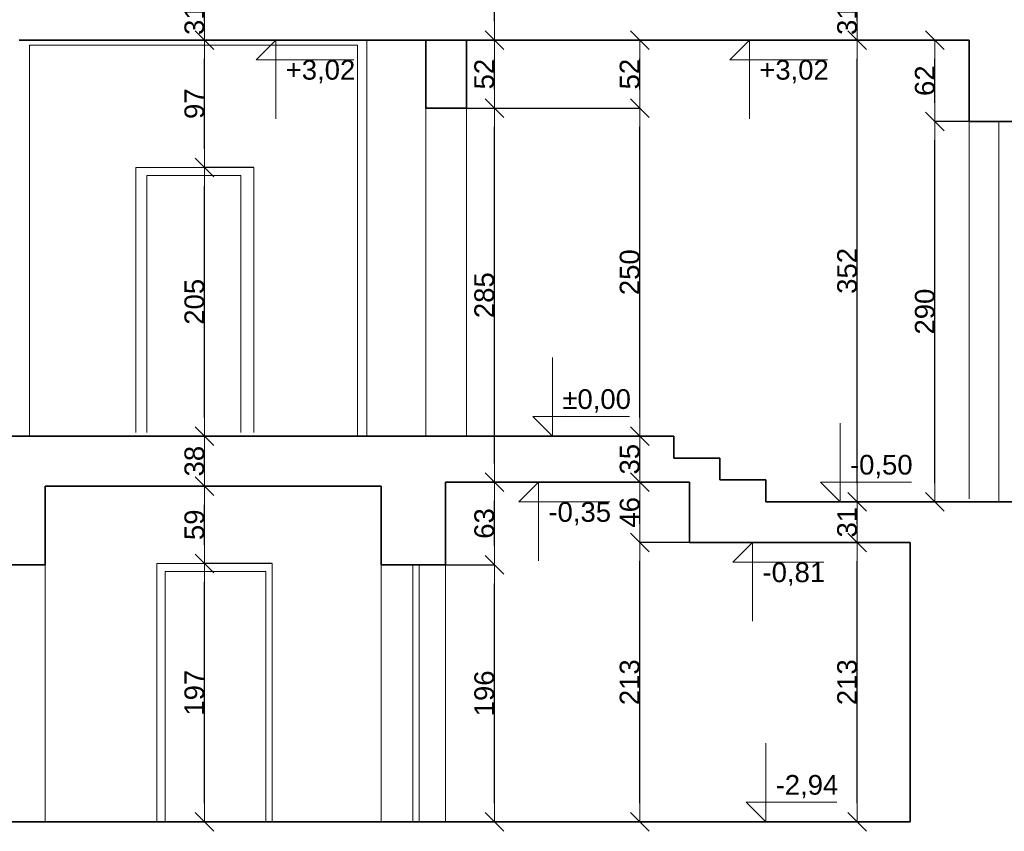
# Model space of a CAD drawing. Header units: metres. Extents: x 7506757 to 756746378, y 5735207 to 582114514.
# Tile 222 of 256: x 7553161 to 7560663, y 5959415 to 5965601. Entities that reach past the tile are written whole.
import ezdxf

# ---------------------------------------------------------------- set-up
doc = ezdxf.new("R2010")
doc.units = ezdxf.units.M
doc.header["$MEASUREMENT"] = 0
doc.header["$PDMODE"] = 2
doc.layers.get('0').update_dxf_attribs({"color": 250, "linetype": 'CONTINUOUS', "lineweight": 100, "plot": 0})
doc.layers.get('Defpoints').update_dxf_attribs({"linetype": 'CONTINUOUS'})
for name, color, linetype, lineweight in [('M_OCIANA1', 7, 'CONTINUOUS', 13), ('M_OCIANA6', 5, 'CONTINUOUS', 35), ('PWYMIAR1', 7, 'CONTINUOUS', 13)]:
    doc.layers.add(name, color=color, linetype=linetype, lineweight=lineweight)
doc.layers.add('PWYMIAR', color=7, linetype='CONTINUOUS')
doc.styles.add('GENERATED_STYLE_1', font='arial.ttf')
doc.dimstyles.new('GENERATED_STYLE__5', dxfattribs={"dimtxt": 150, "dimasz": 142.5, "dimexe": 0.18, "dimexo": 0, "dimgap": 0.09, "dimtad": 1, "dimdec": 0, "dimlfac": 0.1, "dimzin": 0, "dimdsep": 46, "dimtxsty": 'GENERATED_STYLE_1', "dimblk": 'ARROWHEAD_6', "dimblk1": 'ARROWHEAD_6', "dimblk2": 'ARROWHEAD_6', "dimcen": 0.09, "dimclrd": 7, "dimclre": 7, "dimclrt": 7, "dimazin": 0, "dimtfac": 1, "dimtdec": 4, "dimtmove": 0, "dimatfit": 3, "dimfxl": 0, "dimtolj": 1, "dimtzin": 0, "dimarcsym": 0})

# ---------------------------------------------------------------- blocks, each defined once
blk = doc.blocks.new('Wymiary_10', base_point=(618283.1, 410946.6))
at = {"layer": 'PWYMIAR1', "linetype": 'Continuous'}
for p, q in [((618283.1, 410946.6), (618283.1, 411546.6)), ((618283.1, 410946.6), (618133.1, 411096.6)), ((618133.1, 411096.6), (618283.1, 411096.6)), ((618283.1, 411096.6), (618825.8, 411096.6)), ((618283.1, 410946.6), (618170.6, 410946.6)), ((618283.1, 410946.6), (618395.6, 410946.6))]:
    blk.add_line(p, q, dxfattribs=at)
at = {"layer": 'PWYMIAR1', "insert": (618358.1, 411126.6), "char_height": 150, "attachment_point": 7, "style": 'GENERATED_STYLE_1'}
blk.add_mtext('{-0,50}', dxfattribs=at)
blk = doc.blocks.new('Wymiary_11', base_point=(616091.6, 411446.6))
at = {"layer": 'PWYMIAR1', "linetype": 'Continuous'}
for p, q in [((616091.6, 411446.6), (616091.6, 412046.6)), ((616091.6, 411446.6), (615941.6, 411596.6)), ((615941.6, 411596.6), (616091.6, 411596.6)), ((616091.6, 411596.6), (616678.1, 411596.6)), ((616091.6, 411446.6), (615979.1, 411446.6)), ((616091.6, 411446.6), (616204.1, 411446.6))]:
    blk.add_line(p, q, dxfattribs=at)
at = {"layer": 'PWYMIAR1', "insert": (616166.6, 411626.6), "char_height": 150, "attachment_point": 7, "style": 'GENERATED_STYLE_1'}
blk.add_mtext('{±0,00}', dxfattribs=at)
blk = doc.blocks.new('Wymiary_14', base_point=(617716.8, 408506.6))
at = {"layer": 'PWYMIAR1', "linetype": 'Continuous'}
for p, q in [((617716.8, 408506.6), (617716.8, 409106.6)), ((617716.8, 408506.6), (617566.8, 408656.6)), ((617566.8, 408656.6), (617716.8, 408656.6)), ((617716.8, 408656.6), (618259.4, 408656.6)), ((617716.8, 408506.6), (617604.3, 408506.6)), ((617716.8, 408506.6), (617829.3, 408506.6))]:
    blk.add_line(p, q, dxfattribs=at)
at = {"layer": 'PWYMIAR1', "insert": (617791.8, 408686.6), "char_height": 150, "attachment_point": 7, "style": 'GENERATED_STYLE_1'}
blk.add_mtext('{-2,94}', dxfattribs=at)
blk = doc.blocks.new('Wymiary_22', base_point=(617591.9, 414466.6))
at = {"layer": 'PWYMIAR1', "linetype": 'Continuous'}
for p, q in [((617591.9, 414466.6), (617441.9, 414316.6)), ((617591.9, 414466.6), (617479.4, 414466.6)), ((617591.9, 414466.6), (617704.4, 414466.6)), ((617591.9, 414466.6), (617591.9, 413866.6)), ((617441.9, 414316.6), (617591.9, 414316.6)), ((617591.9, 414316.6), (618186.7, 414316.6))]:
    blk.add_line(p, q, dxfattribs=at)
at = {"layer": 'PWYMIAR1', "insert": (617666.9, 414136.6), "char_height": 150, "attachment_point": 7, "style": 'GENERATED_STYLE_1'}
blk.add_mtext('{+3,02}', dxfattribs=at)
blk = doc.blocks.new('Wymiary_23', base_point=(617616.7, 410636.6))
at = {"layer": 'PWYMIAR1', "linetype": 'Continuous'}
for p, q in [((617616.7, 410636.6), (617466.7, 410486.6)), ((617616.7, 410636.6), (617504.2, 410636.6)), ((617616.7, 410636.6), (617729.2, 410636.6)), ((617616.7, 410636.6), (617616.7, 410036.6)), ((617466.7, 410486.6), (617616.7, 410486.6)), ((617616.7, 410486.6), (618159.4, 410486.6))]:
    blk.add_line(p, q, dxfattribs=at)
at = {"layer": 'PWYMIAR1', "insert": (617691.7, 410306.6), "char_height": 150, "attachment_point": 7, "style": 'GENERATED_STYLE_1'}
blk.add_mtext('{-0,81}', dxfattribs=at)
blk = doc.blocks.new('Wymiary_24', base_point=(615985.4, 411096.6))
at = {"layer": 'PWYMIAR1', "linetype": 'Continuous'}
for p, q in [((615985.4, 411096.6), (615835.4, 410946.6)), ((615985.4, 411096.6), (615872.9, 411096.6)), ((615985.4, 411096.6), (616097.9, 411096.6)), ((615985.4, 411096.6), (615985.4, 410496.6)), ((615835.4, 410946.6), (615985.4, 410946.6)), ((615985.4, 410946.6), (616528, 410946.6))]:
    blk.add_line(p, q, dxfattribs=at)
at = {"layer": 'PWYMIAR1', "insert": (616060.4, 410766.6), "char_height": 150, "attachment_point": 7, "style": 'GENERATED_STYLE_1'}
blk.add_mtext('{-0,35}', dxfattribs=at)
blk = doc.blocks.new('Wymiary_25', base_point=(613983.7, 414466.6))
at = {"layer": 'PWYMIAR1', "linetype": 'Continuous'}
for p, q in [((613983.7, 414466.6), (613833.7, 414316.6)), ((613983.7, 414466.6), (613871.2, 414466.6)), ((613983.7, 414466.6), (614096.2, 414466.6)), ((613983.7, 414466.6), (613983.7, 413866.6)), ((613833.7, 414316.6), (613983.7, 414316.6)), ((613983.7, 414316.6), (614578.5, 414316.6))]:
    blk.add_line(p, q, dxfattribs=at)
at = {"layer": 'PWYMIAR1', "insert": (614058.7, 414136.6), "char_height": 150, "attachment_point": 7, "style": 'GENERATED_STYLE_1'}
blk.add_mtext('{+3,02}', dxfattribs=at)
blk = doc.blocks.new('ARROWHEAD_6')
at = {"color": 0, "linetype": 'Continuous', "lineweight": 0}
for p, q in [((0, 0), (-1, 0)), ((-0.5, -0.5), (0.5, 0.5))]:
    blk.add_line(p, q, dxfattribs=at)
blk = doc.blocks.new('*D5415')
at = {"layer": 'Defpoints', "color": 0, "linetype": 'Continuous', "transparency": 16777216}
for p in [(7559542.4, 5961615.8), (7559945.4, 5961615.8), (7559945.4, 5959485.8)]:
    blk.add_point(p, dxfattribs=at)
at = {"layer": 'PWYMIAR', "color": 7, "linetype": 'Continuous', "lineweight": -2, "transparency": 16777216}
for p, q in [((7559945.4, 5961615.8), (7559542.2, 5961615.8)), ((7559542.4, 5959628.3), (7559542.4, 5961473.3)), ((7559945.4, 5959485.8), (7559542.2, 5959485.8))]:
    blk.add_line(p, q, dxfattribs=at)
at = {"layer": 'PWYMIAR', "color": 7, "linetype": 'Continuous', "lineweight": -2, "transparency": 16777216, "xscale": 142.5, "yscale": 142.5, "zscale": 142.5}
for p, rotation in [((7559542.4, 5961615.8), 90), ((7559542.4, 5959485.8), 270)]:
    blk.add_blockref('ARROWHEAD_6', p, dxfattribs=dict(at, rotation=rotation))
at = {"layer": 'PWYMIAR', "color": 7, "linetype": 'Continuous', "transparency": 16777216, "insert": (7559465.7, 5960550.8), "char_height": 150, "attachment_point": 5, "rotation": 90, "style": 'GENERATED_STYLE_1'}
blk.add_mtext('\\A1;213', dxfattribs=at)
blk = doc.blocks.new('*D5416')
at = {"layer": 'Defpoints', "color": 0, "linetype": 'Continuous', "transparency": 16777216}
for p in [(7559542.4, 5961925.8), (7560370.2, 5961925.8), (7559945.4, 5961615.8)]:
    blk.add_point(p, dxfattribs=at)
at = {"layer": 'PWYMIAR', "color": 7, "linetype": 'Continuous', "lineweight": -2, "transparency": 16777216}
for p, q in [((7560370.2, 5961925.8), (7559542.2, 5961925.8)), ((7559542.4, 5961758.3), (7559542.4, 5961783.3)), ((7559945.4, 5961615.8), (7559542.2, 5961615.8))]:
    blk.add_line(p, q, dxfattribs=at)
at = {"layer": 'PWYMIAR', "color": 7, "linetype": 'Continuous', "lineweight": -2, "transparency": 16777216, "xscale": 142.5, "yscale": 142.5, "zscale": 142.5}
for p, rotation in [((7559542.4, 5961925.8), 90), ((7559542.4, 5961615.8), 270)]:
    blk.add_blockref('ARROWHEAD_6', p, dxfattribs=dict(at, rotation=rotation))
at = {"layer": 'PWYMIAR', "color": 7, "linetype": 'Continuous', "transparency": 16777216, "insert": (7559465.7, 5961770.8), "char_height": 150, "attachment_point": 5, "rotation": 90, "style": 'GENERATED_STYLE_1'}
blk.add_mtext('\\A1;31', dxfattribs=at)
blk = doc.blocks.new('*D5417')
at = {"layer": 'Defpoints', "color": 0, "linetype": 'Continuous', "transparency": 16777216}
for p in [(7559542.4, 5965445.8), (7560395.4, 5965445.8), (7560370.2, 5961925.8)]:
    blk.add_point(p, dxfattribs=at)
at = {"layer": 'PWYMIAR', "color": 7, "linetype": 'Continuous', "lineweight": -2, "transparency": 16777216}
for p, q in [((7560395.4, 5965445.8), (7559542.2, 5965445.8)), ((7559542.4, 5962068.3), (7559542.4, 5965303.3)), ((7560370.2, 5961925.8), (7559542.2, 5961925.8))]:
    blk.add_line(p, q, dxfattribs=at)
at = {"layer": 'PWYMIAR', "color": 7, "linetype": 'Continuous', "lineweight": -2, "transparency": 16777216, "xscale": 142.5, "yscale": 142.5, "zscale": 142.5}
for p, rotation in [((7559542.4, 5965445.8), 90), ((7559542.4, 5961925.8), 270)]:
    blk.add_blockref('ARROWHEAD_6', p, dxfattribs=dict(at, rotation=rotation))
at = {"layer": 'PWYMIAR', "color": 7, "linetype": 'Continuous', "transparency": 16777216, "insert": (7559465.7, 5963685.8), "char_height": 150, "attachment_point": 5, "rotation": 90, "style": 'GENERATED_STYLE_1'}
blk.add_mtext('\\A1;352', dxfattribs=at)
blk = doc.blocks.new('*D5418')
at = {"layer": 'Defpoints', "color": 0, "linetype": 'Continuous', "transparency": 16777216}
for p in [(7559542.4, 5965755.8), (7560565.4, 5965755.8), (7560395.4, 5965445.8)]:
    blk.add_point(p, dxfattribs=at)
at = {"layer": 'PWYMIAR', "color": 7, "linetype": 'Continuous', "lineweight": -2, "transparency": 16777216}
for p, q in [((7560565.4, 5965755.8), (7559542.2, 5965755.8)), ((7559542.4, 5965588.3), (7559542.4, 5965613.3)), ((7560395.4, 5965445.8), (7559542.2, 5965445.8))]:
    blk.add_line(p, q, dxfattribs=at)
at = {"layer": 'PWYMIAR', "color": 7, "linetype": 'Continuous', "lineweight": -2, "transparency": 16777216, "xscale": 142.5, "yscale": 142.5, "zscale": 142.5}
for p, rotation in [((7559542.4, 5965755.8), 90), ((7559542.4, 5965445.8), 270)]:
    blk.add_blockref('ARROWHEAD_6', p, dxfattribs=dict(at, rotation=rotation))
at = {"layer": 'PWYMIAR', "color": 7, "linetype": 'Continuous', "transparency": 16777216, "insert": (7559465.7, 5965600.8), "char_height": 150, "attachment_point": 5, "rotation": 90, "style": 'GENERATED_STYLE_1'}
blk.add_mtext('\\A1;31', dxfattribs=at)
blk = doc.blocks.new('*D5422')
at = {"layer": 'Defpoints', "color": 0, "linetype": 'Continuous', "transparency": 16777216}
for p in [(7560134.4, 5964825.8), (7560395.4, 5964825.8), (7560370.2, 5961925.8)]:
    blk.add_point(p, dxfattribs=at)
at = {"layer": 'PWYMIAR', "color": 7, "linetype": 'Continuous', "lineweight": -2, "transparency": 16777216}
for p, q in [((7560395.4, 5964825.8), (7560134.3, 5964825.8)), ((7560134.4, 5962068.3), (7560134.4, 5964683.3)), ((7560370.2, 5961925.8), (7560134.3, 5961925.8))]:
    blk.add_line(p, q, dxfattribs=at)
at = {"layer": 'PWYMIAR', "color": 7, "linetype": 'Continuous', "lineweight": -2, "transparency": 16777216, "xscale": 142.5, "yscale": 142.5, "zscale": 142.5}
for p, rotation in [((7560134.4, 5964825.8), 90), ((7560134.4, 5961925.8), 270)]:
    blk.add_blockref('ARROWHEAD_6', p, dxfattribs=dict(at, rotation=rotation))
at = {"layer": 'PWYMIAR', "color": 7, "linetype": 'Continuous', "transparency": 16777216, "insert": (7560057.8, 5963375.8), "char_height": 150, "attachment_point": 5, "rotation": 90, "style": 'GENERATED_STYLE_1'}
blk.add_mtext('\\A1;290', dxfattribs=at)
blk = doc.blocks.new('*D5423')
at = {"layer": 'Defpoints', "color": 0, "linetype": 'Continuous', "transparency": 16777216}
for p in [(7560134.4, 5965445.8), (7560395.4, 5965445.8), (7560395.4, 5964825.8)]:
    blk.add_point(p, dxfattribs=at)
at = {"layer": 'PWYMIAR', "color": 7, "linetype": 'Continuous', "lineweight": -2, "transparency": 16777216}
for p, q in [((7560395.4, 5965445.8), (7560134.3, 5965445.8)), ((7560134.4, 5964968.3), (7560134.4, 5965303.3)), ((7560395.4, 5964825.8), (7560134.3, 5964825.8))]:
    blk.add_line(p, q, dxfattribs=at)
at = {"layer": 'PWYMIAR', "color": 7, "linetype": 'Continuous', "lineweight": -2, "transparency": 16777216, "xscale": 142.5, "yscale": 142.5, "zscale": 142.5}
for p, rotation in [((7560134.4, 5965445.8), 90), ((7560134.4, 5964825.8), 270)]:
    blk.add_blockref('ARROWHEAD_6', p, dxfattribs=dict(at, rotation=rotation))
at = {"layer": 'PWYMIAR', "color": 7, "linetype": 'Continuous', "transparency": 16777216, "insert": (7560057.8, 5965135.8), "char_height": 150, "attachment_point": 5, "rotation": 90, "style": 'GENERATED_STYLE_1'}
blk.add_mtext('\\A1;62', dxfattribs=at)
blk = doc.blocks.new('*D5430')
at = {"layer": 'Defpoints', "color": 0, "linetype": 'Continuous', "transparency": 16777216}
for p in [(7557885.3, 5961615.8), (7558265.4, 5961615.8), (7557859.7, 5959485.8)]:
    blk.add_point(p, dxfattribs=at)
at = {"layer": 'PWYMIAR', "color": 7, "linetype": 'Continuous', "lineweight": -2, "transparency": 16777216}
for p, q in [((7558265.4, 5961615.8), (7557885.2, 5961615.8)), ((7557885.3, 5959628.3), (7557885.3, 5961473.3)), ((7557859.7, 5959485.8), (7557885.5, 5959485.8))]:
    blk.add_line(p, q, dxfattribs=at)
at = {"layer": 'PWYMIAR', "color": 7, "linetype": 'Continuous', "lineweight": -2, "transparency": 16777216, "xscale": 142.5, "yscale": 142.5, "zscale": 142.5}
for p, rotation in [((7557885.3, 5961615.8), 90), ((7557885.3, 5959485.8), 270)]:
    blk.add_blockref('ARROWHEAD_6', p, dxfattribs=dict(at, rotation=rotation))
at = {"layer": 'PWYMIAR', "color": 7, "linetype": 'Continuous', "transparency": 16777216, "insert": (7557808.6, 5960550.8), "char_height": 150, "attachment_point": 5, "rotation": 90, "style": 'GENERATED_STYLE_1'}
blk.add_mtext('\\A1;213', dxfattribs=at)
blk = doc.blocks.new('*D5431')
at = {"layer": 'Defpoints', "color": 0, "linetype": 'Continuous', "transparency": 16777216}
for p in [(7557885.3, 5962075.8), (7558265.4, 5962075.8), (7558265.4, 5961615.8)]:
    blk.add_point(p, dxfattribs=at)
at = {"layer": 'PWYMIAR', "color": 7, "linetype": 'Continuous', "lineweight": -2, "transparency": 16777216}
for p, q in [((7558265.4, 5962075.8), (7557885.2, 5962075.8)), ((7557885.3, 5961758.3), (7557885.3, 5961933.3)), ((7558265.4, 5961615.8), (7557885.2, 5961615.8))]:
    blk.add_line(p, q, dxfattribs=at)
at = {"layer": 'PWYMIAR', "color": 7, "linetype": 'Continuous', "lineweight": -2, "transparency": 16777216, "xscale": 142.5, "yscale": 142.5, "zscale": 142.5}
for p, rotation in [((7557885.3, 5962075.8), 90), ((7557885.3, 5961615.8), 270)]:
    blk.add_blockref('ARROWHEAD_6', p, dxfattribs=dict(at, rotation=rotation))
at = {"layer": 'PWYMIAR', "color": 7, "linetype": 'Continuous', "transparency": 16777216, "insert": (7557808.7, 5961845.8), "char_height": 150, "attachment_point": 5, "rotation": 90, "style": 'GENERATED_STYLE_1'}
blk.add_mtext('\\A1;46', dxfattribs=at)
blk = doc.blocks.new('*D5432')
at = {"layer": 'Defpoints', "color": 0, "linetype": 'Continuous', "transparency": 16777216}
for p in [(7557885.3, 5962425.8), (7558144.9, 5962425.8), (7558265.4, 5962075.8)]:
    blk.add_point(p, dxfattribs=at)
at = {"layer": 'PWYMIAR', "color": 7, "linetype": 'Continuous', "lineweight": -2, "transparency": 16777216}
for p, q in [((7558144.9, 5962425.8), (7557885.2, 5962425.8)), ((7557885.3, 5962218.3), (7557885.3, 5962283.3)), ((7558265.4, 5962075.8), (7557885.2, 5962075.8))]:
    blk.add_line(p, q, dxfattribs=at)
at = {"layer": 'PWYMIAR', "color": 7, "linetype": 'Continuous', "lineweight": -2, "transparency": 16777216, "xscale": 142.5, "yscale": 142.5, "zscale": 142.5}
for p, rotation in [((7557885.3, 5962425.8), 90), ((7557885.3, 5962075.8), 270)]:
    blk.add_blockref('ARROWHEAD_6', p, dxfattribs=dict(at, rotation=rotation))
at = {"layer": 'PWYMIAR', "color": 7, "linetype": 'Continuous', "transparency": 16777216, "insert": (7557808.6, 5962250.8), "char_height": 150, "attachment_point": 5, "rotation": 90, "style": 'GENERATED_STYLE_1'}
blk.add_mtext('\\A1;35', dxfattribs=at)
blk = doc.blocks.new('*D5433')
at = {"layer": 'Defpoints', "color": 0, "linetype": 'Continuous', "transparency": 16777216}
for p in [(7556564.9, 5964925.8), (7557885.3, 5964925.8), (7558144.9, 5962425.8)]:
    blk.add_point(p, dxfattribs=at)
at = {"layer": 'PWYMIAR', "color": 7, "linetype": 'Continuous', "lineweight": -2, "transparency": 16777216}
for p, q in [((7556564.9, 5964925.8), (7557885.5, 5964925.8)), ((7557885.3, 5962568.3), (7557885.3, 5964783.3)), ((7558144.9, 5962425.8), (7557885.2, 5962425.8))]:
    blk.add_line(p, q, dxfattribs=at)
at = {"layer": 'PWYMIAR', "color": 7, "linetype": 'Continuous', "lineweight": -2, "transparency": 16777216, "xscale": 142.5, "yscale": 142.5, "zscale": 142.5}
for p, rotation in [((7557885.3, 5964925.8), 90), ((7557885.3, 5962425.8), 270)]:
    blk.add_blockref('ARROWHEAD_6', p, dxfattribs=dict(at, rotation=rotation))
at = {"layer": 'PWYMIAR', "color": 7, "linetype": 'Continuous', "transparency": 16777216, "insert": (7557808.7, 5963675.8), "char_height": 150, "attachment_point": 5, "rotation": 90, "style": 'GENERATED_STYLE_1'}
blk.add_mtext('\\A1;250', dxfattribs=at)
blk = doc.blocks.new('*D5434')
at = {"layer": 'Defpoints', "color": 0, "linetype": 'Continuous', "transparency": 16777216}
for p in [(7556564.9, 5965445.8), (7557885.3, 5965445.8), (7556564.9, 5964925.8)]:
    blk.add_point(p, dxfattribs=at)
at = {"layer": 'PWYMIAR', "color": 7, "linetype": 'Continuous', "lineweight": -2, "transparency": 16777216}
for p, q in [((7556564.9, 5965445.8), (7557885.5, 5965445.8)), ((7557885.3, 5965068.3), (7557885.3, 5965303.3)), ((7556564.9, 5964925.8), (7557885.5, 5964925.8))]:
    blk.add_line(p, q, dxfattribs=at)
at = {"layer": 'PWYMIAR', "color": 7, "linetype": 'Continuous', "lineweight": -2, "transparency": 16777216, "xscale": 142.5, "yscale": 142.5, "zscale": 142.5}
for p, rotation in [((7557885.3, 5965445.8), 90), ((7557885.3, 5964925.8), 270)]:
    blk.add_blockref('ARROWHEAD_6', p, dxfattribs=dict(at, rotation=rotation))
at = {"layer": 'PWYMIAR', "color": 7, "linetype": 'Continuous', "transparency": 16777216, "insert": (7557808.7, 5965185.8), "char_height": 150, "attachment_point": 5, "rotation": 90, "style": 'GENERATED_STYLE_1'}
blk.add_mtext('\\A1;52', dxfattribs=at)
blk = doc.blocks.new('*D5435')
at = {"layer": 'Defpoints', "color": 0, "linetype": 'Continuous', "transparency": 16777216}
for p in [(7554568.8, 5961455.8), (7555085.4, 5961455.8), (7555915.4, 5959485.8)]:
    blk.add_point(p, dxfattribs=at)
at = {"layer": 'PWYMIAR', "color": 7, "linetype": 'Continuous', "lineweight": -2, "transparency": 16777216}
for p, q in [((7555085.4, 5961455.8), (7554568.6, 5961455.8)), ((7554568.8, 5959628.3), (7554568.8, 5961313.3)), ((7555915.4, 5959485.8), (7554568.6, 5959485.8))]:
    blk.add_line(p, q, dxfattribs=at)
at = {"layer": 'PWYMIAR', "color": 7, "linetype": 'Continuous', "lineweight": -2, "transparency": 16777216, "xscale": 142.5, "yscale": 142.5, "zscale": 142.5}
for p, rotation in [((7554568.8, 5961455.8), 90), ((7554568.8, 5959485.8), 270)]:
    blk.add_blockref('ARROWHEAD_6', p, dxfattribs=dict(at, rotation=rotation))
at = {"layer": 'PWYMIAR', "color": 7, "linetype": 'Continuous', "transparency": 16777216, "insert": (7554492.1, 5960470.8), "char_height": 150, "attachment_point": 5, "rotation": 90, "style": 'GENERATED_STYLE_1'}
blk.add_mtext('\\A1;197', dxfattribs=at)
blk = doc.blocks.new('*D5436')
at = {"layer": 'Defpoints', "color": 0, "linetype": 'Continuous', "transparency": 16777216}
for p in [(7554568.8, 5962045.8), (7555915.4, 5962045.8), (7555085.4, 5961455.8)]:
    blk.add_point(p, dxfattribs=at)
at = {"layer": 'PWYMIAR', "color": 7, "linetype": 'Continuous', "lineweight": -2, "transparency": 16777216}
for p, q in [((7555915.4, 5962045.8), (7554568.6, 5962045.8)), ((7554568.8, 5961598.3), (7554568.8, 5961903.3)), ((7555085.4, 5961455.8), (7554568.6, 5961455.8))]:
    blk.add_line(p, q, dxfattribs=at)
at = {"layer": 'PWYMIAR', "color": 7, "linetype": 'Continuous', "lineweight": -2, "transparency": 16777216, "xscale": 142.5, "yscale": 142.5, "zscale": 142.5}
for p, rotation in [((7554568.8, 5962045.8), 90), ((7554568.8, 5961455.8), 270)]:
    blk.add_blockref('ARROWHEAD_6', p, dxfattribs=dict(at, rotation=rotation))
at = {"layer": 'PWYMIAR', "color": 7, "linetype": 'Continuous', "transparency": 16777216, "insert": (7554492.1, 5961750.8), "char_height": 150, "attachment_point": 5, "rotation": 90, "style": 'GENERATED_STYLE_1'}
blk.add_mtext('\\A1;59', dxfattribs=at)
blk = doc.blocks.new('*D5437')
at = {"layer": 'Defpoints', "color": 0, "linetype": 'Continuous', "transparency": 16777216}
for p in [(7554568.8, 5962425.8), (7555805.4, 5962425.8), (7555915.4, 5962045.8)]:
    blk.add_point(p, dxfattribs=at)
at = {"layer": 'PWYMIAR', "color": 7, "linetype": 'Continuous', "lineweight": -2, "transparency": 16777216}
for p, q in [((7555805.4, 5962425.8), (7554568.6, 5962425.8)), ((7554568.8, 5962188.3), (7554568.8, 5962283.3)), ((7555915.4, 5962045.8), (7554568.6, 5962045.8))]:
    blk.add_line(p, q, dxfattribs=at)
at = {"layer": 'PWYMIAR', "color": 7, "linetype": 'Continuous', "lineweight": -2, "transparency": 16777216, "xscale": 142.5, "yscale": 142.5, "zscale": 142.5}
for p, rotation in [((7554568.8, 5962425.8), 90), ((7554568.8, 5962045.8), 270)]:
    blk.add_blockref('ARROWHEAD_6', p, dxfattribs=dict(at, rotation=rotation))
at = {"layer": 'PWYMIAR', "color": 7, "linetype": 'Continuous', "transparency": 16777216, "insert": (7554492.1, 5962235.8), "char_height": 150, "attachment_point": 5, "rotation": 90, "style": 'GENERATED_STYLE_1'}
blk.add_mtext('\\A1;38', dxfattribs=at)
blk = doc.blocks.new('*D5438')
at = {"layer": 'Defpoints', "color": 0, "linetype": 'Continuous', "transparency": 16777216}
for p in [(7554568.8, 5964475), (7554945.4, 5964475), (7555805.4, 5962425.8)]:
    blk.add_point(p, dxfattribs=at)
at = {"layer": 'PWYMIAR', "color": 7, "linetype": 'Continuous', "lineweight": -2, "transparency": 16777216}
for p, q in [((7554945.4, 5964475), (7554568.6, 5964475)), ((7554568.8, 5962568.3), (7554568.8, 5964332.5)), ((7555805.4, 5962425.8), (7554568.6, 5962425.8))]:
    blk.add_line(p, q, dxfattribs=at)
at = {"layer": 'PWYMIAR', "color": 7, "linetype": 'Continuous', "lineweight": -2, "transparency": 16777216, "xscale": 142.5, "yscale": 142.5, "zscale": 142.5}
for p, rotation in [((7554568.8, 5964475), 90), ((7554568.8, 5962425.8), 270)]:
    blk.add_blockref('ARROWHEAD_6', p, dxfattribs=dict(at, rotation=rotation))
at = {"layer": 'PWYMIAR', "color": 7, "linetype": 'Continuous', "transparency": 16777216, "insert": (7554492.1, 5963450.4), "char_height": 150, "attachment_point": 5, "rotation": 90, "style": 'GENERATED_STYLE_1'}
blk.add_mtext('\\A1;205', dxfattribs=at)
blk = doc.blocks.new('*D5439')
at = {"layer": 'Defpoints', "color": 0, "linetype": 'Continuous', "transparency": 16777216}
for p in [(7554568.8, 5965445.8), (7555805.4, 5965445.8), (7554945.4, 5964475)]:
    blk.add_point(p, dxfattribs=at)
at = {"layer": 'PWYMIAR', "color": 7, "linetype": 'Continuous', "lineweight": -2, "transparency": 16777216}
for p, q in [((7555805.4, 5965445.8), (7554568.6, 5965445.8)), ((7554568.8, 5964617.5), (7554568.8, 5965303.3)), ((7554945.4, 5964475), (7554568.6, 5964475))]:
    blk.add_line(p, q, dxfattribs=at)
at = {"layer": 'PWYMIAR', "color": 7, "linetype": 'Continuous', "lineweight": -2, "transparency": 16777216, "xscale": 142.5, "yscale": 142.5, "zscale": 142.5}
for p, rotation in [((7554568.8, 5965445.8), 90), ((7554568.8, 5964475), 270)]:
    blk.add_blockref('ARROWHEAD_6', p, dxfattribs=dict(at, rotation=rotation))
at = {"layer": 'PWYMIAR', "color": 7, "linetype": 'Continuous', "transparency": 16777216, "insert": (7554492.1, 5964960.4), "char_height": 150, "attachment_point": 5, "rotation": 90, "style": 'GENERATED_STYLE_1'}
blk.add_mtext('\\A1;97', dxfattribs=at)
blk = doc.blocks.new('*D5440')
at = {"layer": 'Defpoints', "color": 0, "linetype": 'Continuous', "transparency": 16777216}
for p in [(7554568.8, 5965755.8), (7554905.4, 5965755.8), (7555805.4, 5965445.8)]:
    blk.add_point(p, dxfattribs=at)
at = {"layer": 'PWYMIAR', "color": 7, "linetype": 'Continuous', "lineweight": -2, "transparency": 16777216}
for p, q in [((7554905.4, 5965755.8), (7554568.6, 5965755.8)), ((7554568.8, 5965588.3), (7554568.8, 5965613.3)), ((7555805.4, 5965445.8), (7554568.6, 5965445.8))]:
    blk.add_line(p, q, dxfattribs=at)
at = {"layer": 'PWYMIAR', "color": 7, "linetype": 'Continuous', "lineweight": -2, "transparency": 16777216, "xscale": 142.5, "yscale": 142.5, "zscale": 142.5}
for p, rotation in [((7554568.8, 5965755.8), 90), ((7554568.8, 5965445.8), 270)]:
    blk.add_blockref('ARROWHEAD_6', p, dxfattribs=dict(at, rotation=rotation))
at = {"layer": 'PWYMIAR', "color": 7, "linetype": 'Continuous', "transparency": 16777216, "insert": (7554492.1, 5965600.8), "char_height": 150, "attachment_point": 5, "rotation": 90, "style": 'GENERATED_STYLE_1'}
blk.add_mtext('\\A1;31', dxfattribs=at)
blk = doc.blocks.new('*D5445')
at = {"layer": 'Defpoints', "color": 0, "linetype": 'Continuous', "transparency": 16777216}
for p in [(7556405.4, 5961445.8), (7556777.5, 5961445.8), (7556405.4, 5959485.8)]:
    blk.add_point(p, dxfattribs=at)
at = {"layer": 'PWYMIAR', "color": 7, "linetype": 'Continuous', "lineweight": -2, "transparency": 16777216}
for p, q in [((7556405.4, 5961445.8), (7556777.7, 5961445.8)), ((7556777.5, 5959628.3), (7556777.5, 5961303.3)), ((7556405.4, 5959485.8), (7556777.7, 5959485.8))]:
    blk.add_line(p, q, dxfattribs=at)
at = {"layer": 'PWYMIAR', "color": 7, "linetype": 'Continuous', "lineweight": -2, "transparency": 16777216, "xscale": 142.5, "yscale": 142.5, "zscale": 142.5}
for p, rotation in [((7556777.5, 5961445.8), 90), ((7556777.5, 5959485.8), 270)]:
    blk.add_blockref('ARROWHEAD_6', p, dxfattribs=dict(at, rotation=rotation))
at = {"layer": 'PWYMIAR', "color": 7, "linetype": 'Continuous', "transparency": 16777216, "insert": (7556700.8, 5960465.8), "char_height": 150, "attachment_point": 5, "rotation": 90, "style": 'GENERATED_STYLE_1'}
blk.add_mtext('\\A1;196', dxfattribs=at)
blk = doc.blocks.new('*D5446')
at = {"layer": 'Defpoints', "color": 0, "linetype": 'Continuous', "transparency": 16777216}
for p in [(7556405.4, 5962075.8), (7556777.5, 5962075.8), (7556405.4, 5961445.8)]:
    blk.add_point(p, dxfattribs=at)
at = {"layer": 'PWYMIAR', "color": 7, "linetype": 'Continuous', "lineweight": -2, "transparency": 16777216}
for p, q in [((7556405.4, 5962075.8), (7556777.7, 5962075.8)), ((7556777.5, 5961588.3), (7556777.5, 5961933.3)), ((7556405.4, 5961445.8), (7556777.7, 5961445.8))]:
    blk.add_line(p, q, dxfattribs=at)
at = {"layer": 'PWYMIAR', "color": 7, "linetype": 'Continuous', "lineweight": -2, "transparency": 16777216, "xscale": 142.5, "yscale": 142.5, "zscale": 142.5}
for p, rotation in [((7556777.5, 5962075.8), 90), ((7556777.5, 5961445.8), 270)]:
    blk.add_blockref('ARROWHEAD_6', p, dxfattribs=dict(at, rotation=rotation))
at = {"layer": 'PWYMIAR', "color": 7, "linetype": 'Continuous', "transparency": 16777216, "insert": (7556700.8, 5961760.8), "char_height": 150, "attachment_point": 5, "rotation": 90, "style": 'GENERATED_STYLE_1'}
blk.add_mtext('\\A1;63', dxfattribs=at)
blk = doc.blocks.new('*D5447')
at = {"layer": 'Defpoints', "color": 0, "linetype": 'Continuous', "transparency": 16777216}
for p in [(7556564.9, 5964925.8), (7556777.5, 5964925.8), (7556405.4, 5962075.8)]:
    blk.add_point(p, dxfattribs=at)
at = {"layer": 'PWYMIAR', "color": 7, "linetype": 'Continuous', "lineweight": -2, "transparency": 16777216}
for p, q in [((7556564.9, 5964925.8), (7556777.7, 5964925.8)), ((7556777.5, 5962218.3), (7556777.5, 5964783.3)), ((7556405.4, 5962075.8), (7556777.7, 5962075.8))]:
    blk.add_line(p, q, dxfattribs=at)
at = {"layer": 'PWYMIAR', "color": 7, "linetype": 'Continuous', "lineweight": -2, "transparency": 16777216, "xscale": 142.5, "yscale": 142.5, "zscale": 142.5}
for p, rotation in [((7556777.5, 5964925.8), 90), ((7556777.5, 5962075.8), 270)]:
    blk.add_blockref('ARROWHEAD_6', p, dxfattribs=dict(at, rotation=rotation))
at = {"layer": 'PWYMIAR', "color": 7, "linetype": 'Continuous', "transparency": 16777216, "insert": (7556700.8, 5963500.8), "char_height": 150, "attachment_point": 5, "rotation": 90, "style": 'GENERATED_STYLE_1'}
blk.add_mtext('\\A1;285', dxfattribs=at)
blk = doc.blocks.new('*D5448')
at = {"layer": 'Defpoints', "color": 0, "linetype": 'Continuous', "transparency": 16777216}
for p in [(7556564.9, 5965445.8), (7556777.5, 5965445.8), (7556564.9, 5964925.8)]:
    blk.add_point(p, dxfattribs=at)
at = {"layer": 'PWYMIAR', "color": 7, "linetype": 'Continuous', "lineweight": -2, "transparency": 16777216}
for p, q in [((7556564.9, 5965445.8), (7556777.7, 5965445.8)), ((7556777.5, 5965068.3), (7556777.5, 5965303.3)), ((7556564.9, 5964925.8), (7556777.7, 5964925.8))]:
    blk.add_line(p, q, dxfattribs=at)
at = {"layer": 'PWYMIAR', "color": 7, "linetype": 'Continuous', "lineweight": -2, "transparency": 16777216, "xscale": 142.5, "yscale": 142.5, "zscale": 142.5}
for p, rotation in [((7556777.5, 5965445.8), 90), ((7556777.5, 5964925.8), 270)]:
    blk.add_blockref('ARROWHEAD_6', p, dxfattribs=dict(at, rotation=rotation))
at = {"layer": 'PWYMIAR', "color": 7, "linetype": 'Continuous', "transparency": 16777216, "insert": (7556700.8, 5965185.8), "char_height": 150, "attachment_point": 5, "rotation": 90, "style": 'GENERATED_STYLE_1'}
blk.add_mtext('\\A1;52', dxfattribs=at)
blk = doc.blocks.new('*D5449')
at = {"layer": 'Defpoints', "color": 0, "linetype": 'Continuous', "transparency": 16777216}
for p in [(7556255.4, 5967805.8), (7556777.5, 5967805.8), (7556564.9, 5965445.8)]:
    blk.add_point(p, dxfattribs=at)
at = {"layer": 'PWYMIAR', "color": 7, "linetype": 'Continuous', "lineweight": -2, "transparency": 16777216}
for p, q in [((7556255.4, 5967805.8), (7556777.7, 5967805.8)), ((7556777.5, 5965588.3), (7556777.5, 5967663.3)), ((7556564.9, 5965445.8), (7556777.7, 5965445.8))]:
    blk.add_line(p, q, dxfattribs=at)
at = {"layer": 'PWYMIAR', "color": 7, "linetype": 'Continuous', "lineweight": -2, "transparency": 16777216, "xscale": 142.5, "yscale": 142.5, "zscale": 142.5}
for p, rotation in [((7556777.5, 5967805.8), 90), ((7556777.5, 5965445.8), 270)]:
    blk.add_blockref('ARROWHEAD_6', p, dxfattribs=dict(at, rotation=rotation))
at = {"layer": 'PWYMIAR', "color": 7, "linetype": 'Continuous', "transparency": 16777216, "insert": (7556700.8, 5966625.8), "char_height": 150, "attachment_point": 5, "rotation": 90, "style": 'GENERATED_STYLE_1'}
blk.add_mtext('\\A1;236', dxfattribs=at)

msp = doc.modelspace()

# ---------------------------------------------------------------- linework, layer by layer
at = {"layer": 'M_OCIANA1', "linetype": 'Continuous'}
for p, q in [((7555805.4, 5964925.8), (7555805.4, 5965445.8)), ((7555734.9, 5965405.8), (7553236, 5965405.8)), ((7553236, 5965405.8), (7553236, 5962425.8)), ((7555734.9, 5965405.8), (7555734.9, 5962425.8)), ((7555805.4, 5962425.8), (7555805.4, 5964925.8)), ((7556254.9, 5962425.8), (7556254.9, 5964925.8)), ((7556254.9, 5964925.8), (7556564.9, 5964925.8)), ((7556564.9, 5962425.8), (7556564.9, 5964925.8)), ((7560395.4, 5961949.3), (7560395.4, 5964825.8)), ((7560620.3, 5964825.8), (7560620.3, 5961925.8)), ((7554045.4, 5962455), (7554045.4, 5964475)), ((7554045.4, 5964475), (7554945.4, 5964475)), ((7554945.4, 5964475), (7554945.4, 5962455)), ((7554845, 5964413.8), (7554129.9, 5964413.8)), ((7554129.9, 5964413.8), (7554129.9, 5962455)), ((7554845, 5962455), (7554845, 5964413.8)), ((7553355.4, 5961445.8), (7553355.4, 5959485.8)), ((7554206.4, 5959485.8), (7554206.4, 5961455.8)), ((7555085.4, 5961455.8), (7554206.4, 5961455.8)), ((7555085.4, 5959485.8), (7555085.4, 5961455.8)), ((7555915.4, 5961445.8), (7555915.4, 5959485.8)), ((7556155.4, 5961445.8), (7556155.4, 5959485.8)), ((7556205.4, 5961445.8), (7556205.4, 5959485.8)), ((7556405.4, 5961445.8), (7556405.4, 5959485.8)), ((7555035, 5961394.6), (7554269.9, 5961394.6)), ((7554269.9, 5961394.6), (7554269.9, 5959485.8)), ((7555035, 5959485.8), (7555035, 5961394.6))]:
    msp.add_line(p, q, dxfattribs=at)
at = {"layer": 'M_OCIANA6', "linetype": 'Continuous'}
for p, q in [((7553156, 5965445.8), (7555805.4, 5965445.8)), ((7555805.4, 5965445.8), (7560395.4, 5965445.8)), ((7556254.9, 5964925.8), (7556254.9, 5965445.8)), ((7556564.9, 5964925.8), (7556564.9, 5965445.8)), ((7560395.4, 5964825.8), (7560395.4, 5965445.8)), ((7556254.9, 5964925.8), (7556564.9, 5964925.8)), ((7560395.4, 5964825.8), (7561145.4, 5964825.8)), ((7549946, 5962425.8), (7556254.9, 5962425.8)), ((7558144.9, 5962425.8), (7556254.9, 5962425.8)), ((7558144.9, 5962259.2), (7558144.9, 5962425.8)), ((7558144.9, 5962259.2), (7558494.9, 5962259.2)), ((7558494.9, 5962092.6), (7558494.9, 5962259.2)), ((7553355.4, 5962045.8), (7553355.4, 5961445.8)), ((7553355.4, 5962045.8), (7555915.4, 5962045.8)), ((7555915.4, 5962045.8), (7555915.4, 5961445.8)), ((7556405.4, 5962075.8), (7556405.4, 5961445.8)), ((7556405.4, 5962075.8), (7558265.4, 5962075.8)), ((7558265.4, 5962075.8), (7558265.4, 5961615.8)), ((7558494.9, 5962092.6), (7558844.9, 5962092.6)), ((7558844.9, 5961925.8), (7558844.9, 5962092.6)), ((7558844.9, 5961925.8), (7561895.4, 5961925.8)), ((7559945.4, 5961615.8), (7558265.4, 5961615.8)), ((7559945.4, 5961615.8), (7559945.4, 5959485.8)), ((7552705.4, 5961445.8), (7553355.4, 5961445.8)), ((7555915.4, 5961445.8), (7556405.4, 5961445.8)), ((7548915.4, 5959485.8), (7559945.4, 5959485.8))]:
    msp.add_line(p, q, dxfattribs=at)

# ---------------------------------------------------------------- block references
at = {"layer": 'PWYMIAR', "linetype": 'Continuous'}
for name, p in [('Wymiary_25', (7555112.4, 5965445.8)), ('Wymiary_22', (7558720.6, 5965445.8)), ('Wymiary_11', (7557220.3, 5962425.8)), ('Wymiary_10', (7559411.8, 5961925.8)), ('Wymiary_24', (7557114, 5962075.8)), ('Wymiary_23', (7558745.4, 5961615.8)), ('Wymiary_14', (7558845.4, 5959485.8))]:
    msp.add_blockref(name, p, dxfattribs=at)

# ---------------------------------------------------------------- dimensions: what is measured, and where the dimension line sits
for base, p1, p2, picture, middle in [((7556777.5, 5967805.8), (7556564.9, 5965445.8), (7556255.4, 5967805.8), '*D5449', (7556700.8, 5966625.8)), ((7554568.8, 5965755.8), (7555805.4, 5965445.8), (7554905.4, 5965755.8), '*D5440', (7554492.1, 5965600.8)), ((7559542.4, 5965755.8), (7560395.4, 5965445.8), (7560565.4, 5965755.8), '*D5418', (7559465.7, 5965600.8)), ((7554568.8, 5965445.8), (7554945.4, 5964475), (7555805.4, 5965445.8), '*D5439', (7554492.1, 5964960.4)), ((7557885.3, 5965445.8), (7556564.9, 5964925.8), (7556564.9, 5965445.8), '*D5434', (7557808.7, 5965185.8)), ((7556777.5, 5965445.8), (7556564.9, 5964925.8), (7556564.9, 5965445.8), '*D5448', (7556700.8, 5965185.8)), ((7559542.4, 5965445.8), (7560370.2, 5961925.8), (7560395.4, 5965445.8), '*D5417', (7559465.7, 5963685.8)), ((7560134.4, 5965445.8), (7560395.4, 5964825.8), (7560395.4, 5965445.8), '*D5423', (7560057.8, 5965135.8)), ((7556777.5, 5964925.8), (7556405.4, 5962075.8), (7556564.9, 5964925.8), '*D5447', (7556700.8, 5963500.8)), ((7557885.3, 5964925.8), (7558144.9, 5962425.8), (7556564.9, 5964925.8), '*D5433', (7557808.7, 5963675.8)), ((7560134.4, 5964825.8), (7560370.2, 5961925.8), (7560395.4, 5964825.8), '*D5422', (7560057.8, 5963375.8)), ((7554568.8, 5964475), (7555805.4, 5962425.8), (7554945.4, 5964475), '*D5438', (7554492.1, 5963450.4)), ((7554568.8, 5962425.8), (7555915.4, 5962045.8), (7555805.4, 5962425.8), '*D5437', (7554492.1, 5962235.8)), ((7557885.3, 5962425.8), (7558265.4, 5962075.8), (7558144.9, 5962425.8), '*D5432', (7557808.6, 5962250.8)), ((7554568.8, 5962045.8), (7555085.4, 5961455.8), (7555915.4, 5962045.8), '*D5436', (7554492.1, 5961750.8)), ((7556777.5, 5962075.8), (7556405.4, 5961445.8), (7556405.4, 5962075.8), '*D5446', (7556700.8, 5961760.8)), ((7557885.3, 5962075.8), (7558265.4, 5961615.8), (7558265.4, 5962075.8), '*D5431', (7557808.7, 5961845.8)), ((7559542.4, 5961925.8), (7559945.4, 5961615.8), (7560370.2, 5961925.8), '*D5416', (7559465.7, 5961770.8)), ((7557885.3, 5961615.8), (7557859.7, 5959485.8), (7558265.4, 5961615.8), '*D5430', (7557808.6, 5960550.8)), ((7559542.4, 5961615.8), (7559945.4, 5959485.8), (7559945.4, 5961615.8), '*D5415', (7559465.7, 5960550.8)), ((7554568.8, 5961455.8), (7555915.4, 5959485.8), (7555085.4, 5961455.8), '*D5435', (7554492.1, 5960470.8)), ((7556777.5, 5961445.8), (7556405.4, 5959485.8), (7556405.4, 5961445.8), '*D5445', (7556700.8, 5960465.8))]:
    dim = msp.add_linear_dim(base=base, p1=p1, p2=p2, angle=90, dimstyle='GENERATED_STYLE__5', dxfattribs=at)
    dim.commit()
    dim.dimension.update_dxf_attribs({"geometry": picture, "text_midpoint": middle})

doc.saveas('drawing.dxf')
